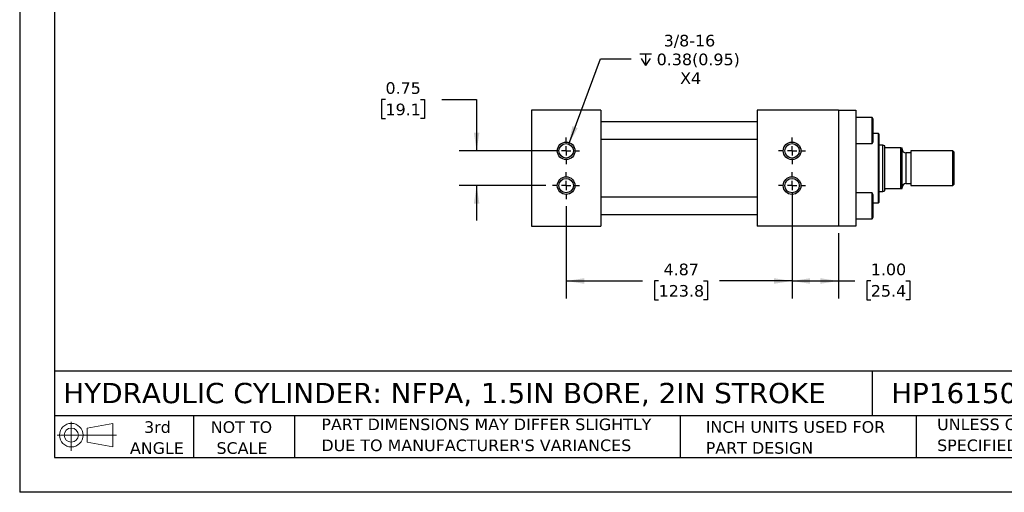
# Model space of a CAD drawing. Header units: inches. Extents: x 0 to 33, y 0 to 25.5.
# Tile 1 of 3: x 0 to 21.2, y 0 to 10.2. Entities that reach past the tile are written whole.
import ezdxf

# ---------------------------------------------------------------- set-up
doc = ezdxf.new("R2010")
doc.units = ezdxf.units.IN
doc.header["$LTSCALE"] = 3
doc.header["$MEASUREMENT"] = 0
doc.linetypes.add('SLD-Center', pattern=[0.75, 0.6, -0.05, 0.05, -0.05])
doc.linetypes.add('SLD-Solid', pattern=[0])
doc.layers.add('CENTER', color=40, linetype='SLD-Center')
doc.layers.add('SLD-DEFPOINTS', color=7, linetype='Continuous')
doc.layers.add('DIMENSIONS', color=140, linetype='SLD-Solid', lineweight=25)
doc.layers.add('TEXT', color=140, linetype='SLD-Solid', lineweight=25)
doc.styles.add('SLDTEXTSTYLE0', font='VERDANA.TTF')
doc.dimstyles.new('SLDDIMSTYLE0', dxfattribs={"dimtxt": 0.254883, "dimasz": 0.39, "dimexe": 0, "dimexo": 0.0625, "dimgap": 0.063721, "dimtad": 0, "dimtih": 1, "dimtoh": 1, "dimrnd": 1e-09, "dimzin": 4, "dimdsep": 46, "dimtxsty": 'SLDTEXTSTYLE0', "dimsah": 1, "dimcen": 0.09, "dimadec": 0, "dimazin": 1, "dimtfac": 1, "dimtofl": 0, "dimtmove": 0, "dimatfit": 3, "dimfxl": 0, "dimfrac": 2, "dimtolj": 1, "dimtzin": 12, "dimarcsym": 0})
doc.dimstyles.new('SLDDIMSTYLE1', dxfattribs={"dimtxt": 0.254883, "dimasz": 0.39, "dimexe": 0, "dimexo": 0.0625, "dimgap": 0.063721, "dimtad": 0, "dimtih": 1, "dimtoh": 1, "dimrnd": 1e-09, "dimzin": 12, "dimdsep": 46, "dimtxsty": 'SLDTEXTSTYLE0', "dimsah": 1, "dimcen": 0.09, "dimadec": 0, "dimazin": 3, "dimtfac": 1, "dimtofl": 0, "dimtmove": 0, "dimatfit": 3, "dimfxl": 0, "dimfrac": 2, "dimtolj": 1, "dimtzin": 12, "dimarcsym": 0})
doc.dimstyles.new('SLDDIMSTYLE3', dxfattribs={"dimtxt": 0.254883, "dimasz": 0.39, "dimexe": 0, "dimexo": 0.0625, "dimgap": 0.063721, "dimtad": 0, "dimtih": 1, "dimtoh": 1, "dimrnd": 1e-09, "dimdsep": 46, "dimtxsty": 'SLDTEXTSTYLE0', "dimsah": 1, "dimcen": 0.09, "dimadec": 0, "dimazin": 2, "dimtfac": 1, "dimtmove": 0, "dimatfit": 0, "dimfxl": 0, "dimfrac": 2, "dimtolj": 1, "dimtzin": 12, "dimarcsym": 0})
doc.dimstyles.new('SLDDIMSTYLE5', dxfattribs={"dimtxt": 0.254883, "dimasz": 0.39, "dimexe": 0, "dimexo": 0.0625, "dimgap": 0.063721, "dimtad": 0, "dimtih": 1, "dimtoh": 1, "dimrnd": 1e-09, "dimzin": 12, "dimdsep": 46, "dimtxsty": 'SLDTEXTSTYLE0', "dimsah": 1, "dimcen": 0, "dimadec": 0, "dimazin": 3, "dimtfac": 1, "dimtofl": 0, "dimtmove": 0, "dimatfit": 3, "dimfxl": 0, "dimfrac": 2, "dimtolj": 1, "dimtzin": 12, "dimarcsym": 0})

# ---------------------------------------------------------------- blocks, each defined once
blk = doc.blocks.new('Block11')
at = {"color": 7, "linetype": 'SLD-Solid', "lineweight": 18}
for p, q in [((0.306, 0.627), (0.306, 0)), ((0.647, 0.492), (1.202, 0.594)), ((0.647, 0.189), (0.647, 0.492)), ((1.202, 0.594), (1.202, 0.086)), ((0, 0.34), (1.284, 0.34)), ((0.647, 0.189), (1.202, 0.086))]:
    blk.add_line(p, q, dxfattribs=at)
for radius in [0.254, 0.152]:
    blk.add_circle((0.306, 0.34), radius, dxfattribs=at)
blk = doc.blocks.new('Block12')
at = {"layer": 'SLD-DEFPOINTS'}
blk.add_blockref('Block11', (0, 0), dxfattribs=at)
blk = doc.blocks.new('SW_NOTE_0_2')
at = {"layer": 'TEXT', "color": 0, "char_height": 0.25, "attachment_point": 1, "style": 'SLDTEXTSTYLE0'}
for s, insert in [('UNLESS OTHERWISE ', (0, 0.318)), ('SPECIFIED UNITS ARE:', (0, -0.134))]:
    blk.add_mtext(s, dxfattribs=dict(at, insert=insert))
blk = doc.blocks.new('SW_NOTE_0_3')
at = {"layer": 'TEXT', "color": 0, "char_height": 0.25, "attachment_point": 1, "style": 'SLDTEXTSTYLE0'}
for s, insert in [('PART DIMENSIONS MAY DIFFER SLIGHTLY ', (0, 0.318)), ("DUE TO MANUFACTURER'S VARIANCES", (0, -0.134))]:
    blk.add_mtext(s, dxfattribs=dict(at, insert=insert))
blk = doc.blocks.new('SW_NOTE_0_4')
at = {"layer": 'TEXT', "color": 0, "char_height": 0.25, "attachment_point": 2, "style": 'SLDTEXTSTYLE0'}
for s, insert in [('NOT TO', (0.621, 0.318)), ('SCALE', (0.632, -0.134))]:
    blk.add_mtext(s, dxfattribs=dict(at, insert=insert))
blk = doc.blocks.new('SW_NOTE_0_5')
at = {"layer": 'TEXT', "color": 0, "char_height": 0.25, "attachment_point": 2, "style": 'SLDTEXTSTYLE0'}
for s, insert in [('3rd', (0.273, 0.318)), ('ANGLE', (0.262, -0.134))]:
    blk.add_mtext(s, dxfattribs=dict(at, insert=insert))
blk = doc.blocks.new('SW_NOTE_0_6')
at = {"layer": 'TEXT', "color": 0, "char_height": 0.25, "attachment_point": 1, "style": 'SLDTEXTSTYLE0'}
for s, insert in [('INCH UNITS USED FOR ', (0, 0.318)), ('PART DESIGN', (0, -0.134))]:
    blk.add_mtext(s, dxfattribs=dict(at, insert=insert))
blk = doc.blocks.new('_D_18')
at = {"layer": 'DIMENSIONS'}
for p, q in [((7.893, 8.466), (7.807, 8.466)), ((7.807, 8.466), (7.807, 8.061)), ((8.65, 8.466), (8.736, 8.466)), ((8.736, 8.466), (8.736, 8.061)), ((9.11, 8.466), (9.86, 8.466)), ((9.86, 8.466), (9.86, 7.361)), ((7.807, 8.061), (7.893, 8.061)), ((8.736, 8.061), (8.65, 8.061)), ((11.641, 7.361), (9.485, 7.361)), ((11.351, 6.611), (9.485, 6.611)), ((9.86, 6.611), (9.86, 5.861))]:
    blk.add_line(p, q, dxfattribs=at)
for points in [[(9.86, 7.361), (9.92, 7.751), (9.8, 7.751)], [(9.86, 6.611), (9.8, 6.221), (9.92, 6.221)]]:
    blk.add_solid(points, dxfattribs=at)
at = {"layer": 'DIMENSIONS', "char_height": 0.25, "attachment_point": 1, "style": 'SLDTEXTSTYLE0'}
for s, insert in [('0.75', (7.893, 8.84)), ('19.1', (7.893, 8.378))]:
    blk.add_mtext(s, dxfattribs=dict(at, insert=insert))
blk = doc.blocks.new('_D_19')
at = {"layer": 'DIMENSIONS'}
for p, q in [((16.666, 6.461), (16.666, 4.18)), ((11.791, 6.171), (11.791, 4.18)), ((11.791, 4.555), (13.441, 4.555)), ((13.787, 4.555), (13.701, 4.555)), ((13.701, 4.555), (13.701, 4.15)), ((14.756, 4.555), (14.842, 4.555)), ((14.842, 4.555), (14.842, 4.15)), ((16.666, 4.555), (15.101, 4.555)), ((13.701, 4.15), (13.787, 4.15)), ((14.842, 4.15), (14.756, 4.15))]:
    blk.add_line(p, q, dxfattribs=at)
for points in [[(11.791, 4.555), (12.181, 4.495), (12.181, 4.615)], [(16.666, 4.555), (16.276, 4.615), (16.276, 4.495)]]:
    blk.add_solid(points, dxfattribs=at)
at = {"layer": 'DIMENSIONS', "char_height": 0.25, "attachment_point": 1, "style": 'SLDTEXTSTYLE0'}
for s, insert in [('4.87', (13.893, 4.93)), ('123.8', (13.787, 4.468))]:
    blk.add_mtext(s, dxfattribs=dict(at, insert=insert))
blk = doc.blocks.new('_D_20')
at = {"layer": 'DIMENSIONS'}
for p, q in [((16.666, 6.171), (16.666, 4.18)), ((17.666, 5.586), (17.666, 4.18)), ((16.666, 4.555), (17.666, 4.555)), ((17.666, 4.555), (18.019, 4.555)), ((18.365, 4.555), (18.279, 4.555)), ((18.279, 4.555), (18.279, 4.15)), ((19.122, 4.555), (19.208, 4.555)), ((19.208, 4.555), (19.208, 4.15)), ((18.279, 4.15), (18.365, 4.15)), ((19.208, 4.15), (19.122, 4.15))]:
    blk.add_line(p, q, dxfattribs=at)
for points in [[(16.666, 4.555), (17.056, 4.495), (17.056, 4.615)], [(17.666, 4.555), (17.276, 4.615), (17.276, 4.495)]]:
    blk.add_solid(points, dxfattribs=at)
at = {"layer": 'DIMENSIONS', "char_height": 0.25, "attachment_point": 1, "style": 'SLDTEXTSTYLE0'}
for s, insert in [('1.00', (18.365, 4.93)), ('25.4', (18.365, 4.468))]:
    blk.add_mtext(s, dxfattribs=dict(at, insert=insert))
blk = doc.blocks.new('SW_SYMBOL_HOLE_DEPTH')
at = {"layer": 'DIMENSIONS', "color": 0}
for p, q in [((0, 103.3), (94.5, 103.3)), ((47.2, 103.3), (47.2, 8.9)), ((11.8, 65.6), (47.2, 8.9)), ((82.7, 65.6), (47.2, 8.9))]:
    blk.add_line(p, q, dxfattribs=at)
blk = doc.blocks.new('_D_21')
at = {"layer": 'DIMENSIONS'}
for p, q in [((11.846, 7.508), (12.536, 9.342)), ((12.536, 9.342), (13.193, 9.342))]:
    blk.add_line(p, q, dxfattribs=at)
blk.add_solid([(11.846, 7.508), (12.04, 7.851), (11.927, 7.894)], dxfattribs=at)
at = {"layer": 'DIMENSIONS', "xscale": 0.002688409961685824, "yscale": 0.002688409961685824, "zscale": 0.002688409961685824}
blk.add_blockref('SW_SYMBOL_HOLE_DEPTH', (13.38, 9.173), dxfattribs=at)
at = {"layer": 'DIMENSIONS', "char_height": 0.25, "attachment_point": 1, "style": 'SLDTEXTSTYLE0'}
for s, insert in [('3/8-16', (13.896, 9.862)), ('0.38(0.95)', (13.745, 9.457)), ('X4', (14.251, 9.052))]:
    blk.add_mtext(s, dxfattribs=dict(at, insert=insert))
blk = doc.blocks.new('SW_CENTERMARKSYMBOL_6')
at = {"layer": 'CENTER', "color": 0}
for p, q in [((0, 0.2), (0, 0.29)), ((-0.2, 0), (-0.29, 0)), ((0, 0), (-0.1, 0)), ((0, 0), (0, 0.1)), ((0, 0), (0, -0.1)), ((0, 0), (0.1, 0)), ((0.2, 0), (0.29, 0)), ((0, -0.2), (0, -0.29))]:
    blk.add_line(p, q, dxfattribs=at)
blk = doc.blocks.new('SW_CENTERMARKSYMBOL_7')
at = {"layer": 'CENTER', "color": 0}
for p, q in [((0, 0.2), (0, 0.2905)), ((-0.2, 0), (-0.2905, 0)), ((0, 0), (-0.1, 0)), ((0, 0), (0, 0.1)), ((0, 0), (0, -0.1)), ((0, 0), (0.1, 0)), ((0.2, 0), (0.2905, 0)), ((0, -0.2), (0, -0.2905))]:
    blk.add_line(p, q, dxfattribs=at)
blk = doc.blocks.new('SW_CENTERMARKSYMBOL_8')
at = {"layer": 'CENTER', "color": 0}
for p, q in [((0, 0.2), (0, 0.29)), ((-0.2, 0), (-0.29, 0)), ((0, 0), (-0.1, 0)), ((0, 0), (0, 0.1)), ((0, 0), (0, -0.1)), ((0, 0), (0.1, 0)), ((0.2, 0), (0.29, 0)), ((0, -0.2), (0, -0.29))]:
    blk.add_line(p, q, dxfattribs=at)
blk = doc.blocks.new('SW_CENTERMARKSYMBOL_9')
at = {"layer": 'CENTER', "color": 0}
for p, q in [((0, 0.2), (0, 0.2905)), ((-0.2, 0), (-0.2905, 0)), ((0, 0), (-0.1, 0)), ((0, 0), (0, 0.1)), ((0, 0), (0, -0.1)), ((0, 0), (0.1, 0)), ((0.2, 0), (0.2905, 0)), ((0, -0.2), (0, -0.2905))]:
    blk.add_line(p, q, dxfattribs=at)

msp = doc.modelspace()

# ---------------------------------------------------------------- linework, layer by layer
at = {"color": 7, "linetype": 'SLD-Solid'}
for p in [(0, 25.5), (33, 0)]:
    msp.add_line(p, (0, 0), dxfattribs=at)
for p, q in [((11.041, 8.236), (11.041, 5.736)), ((12.541, 8.236), (11.041, 8.236)), ((12.541, 8.236), (12.541, 5.736)), ((15.916, 8.236), (15.916, 5.736)), ((17.666, 8.236), (15.916, 8.236)), ((17.666, 8.236), (17.666, 5.736)), ((17.666, 8.236), (18.041, 8.236)), ((18.041, 8.236), (18.041, 5.736)), ((18.393, 8.08), (18.041, 8.08)), ((18.416, 8.04), (18.393, 8.08)), ((18.393, 7.518), (18.393, 8.08)), ((15.916, 7.986), (12.541, 7.986)), ((18.416, 7.558), (18.416, 8.04)), ((18.528, 7.736), (18.416, 7.736)), ((18.548, 7.716), (18.528, 7.736)), ((18.528, 6.986), (18.528, 7.736)), ((18.548, 6.257), (18.548, 7.716)), ((12.541, 7.611), (15.916, 7.611)), ((18.041, 7.518), (18.393, 7.518)), ((18.393, 7.518), (18.416, 7.558)), ((18.622, 7.486), (18.548, 7.486)), ((18.666, 7.47), (18.622, 7.486)), ((18.622, 6.486), (18.622, 7.486)), ((18.666, 7.455), (18.666, 7.47)), ((18.666, 6.518), (18.666, 7.455)), ((19.01, 7.424), (18.697, 7.424)), ((19.01, 6.549), (19.01, 7.424)), ((19.041, 6.549), (19.041, 7.424)), ((19.229, 7.318), (19.121, 7.318)), ((19.121, 7.318), (19.121, 6.654)), ((20.135, 7.361), (19.229, 7.361)), ((19.229, 7.361), (19.229, 6.611)), ((20.166, 7.33), (20.135, 7.361)), ((20.135, 6.611), (20.135, 7.361)), ((20.166, 6.643), (20.166, 7.33)), ((18.528, 6.237), (18.528, 6.986)), ((19.121, 6.654), (19.229, 6.654)), ((19.229, 6.611), (20.135, 6.611)), ((20.135, 6.611), (20.166, 6.643)), ((18.393, 6.455), (18.041, 6.455)), ((18.416, 6.415), (18.393, 6.455)), ((18.393, 5.893), (18.393, 6.455)), ((18.416, 6.174), (18.416, 6.415)), ((18.548, 6.486), (18.622, 6.486)), ((18.622, 6.486), (18.666, 6.502)), ((18.666, 6.502), (18.666, 6.518)), ((18.697, 6.549), (19.01, 6.549)), ((15.916, 6.361), (12.541, 6.361)), ((18.416, 6.237), (18.528, 6.237)), ((18.416, 5.933), (18.416, 6.174)), ((18.528, 6.237), (18.548, 6.257)), ((12.541, 5.986), (15.916, 5.986)), ((18.041, 5.893), (18.393, 5.893)), ((18.393, 5.893), (18.416, 5.933)), ((11.041, 5.736), (12.541, 5.736)), ((17.666, 5.736), (15.916, 5.736)), ((18.041, 5.736), (17.666, 5.736))]:
    msp.add_line(p, q)
for centre, radius in [((11.791, 7.361), 0.19), ((11.791, 7.361), 0.156), ((16.666, 7.361), 0.19), ((16.666, 7.361), 0.156), ((11.791, 6.611), 0.19), ((16.666, 6.611), 0.19), ((11.791, 6.611), 0.156), ((16.666, 6.611), 0.156)]:
    msp.add_circle(centre, radius)
for centre, start, end in [((19.121, 7.398), 180, 270), ((19.121, 6.574), 90, 180)]:
    msp.add_arc(centre, 0.08, start, end)
for points, knots in [([(18.697, 7.424), (18.693, 7.424), (18.689, 7.425), (18.683, 7.427), (18.68, 7.429), (18.674, 7.433), (18.672, 7.437), (18.668, 7.443), (18.667, 7.445), (18.666, 7.451), (18.666, 7.453), (18.666, 7.455)], [0, 0, 0, 0, 0.125, 0.125, 0.25, 0.25, 0.5, 0.5, 0.75, 0.75, 1, 1, 1, 1]), ([(18.666, 6.518), (18.666, 6.52), (18.666, 6.522), (18.667, 6.527), (18.668, 6.53), (18.672, 6.536), (18.674, 6.539), (18.68, 6.544), (18.682, 6.545), (18.689, 6.548), (18.693, 6.549), (18.697, 6.549)], [0, 0, 0, 0, 0.25, 0.25, 0.5, 0.5, 0.75, 0.75, 0.875, 0.875, 1, 1, 1, 1])]:
    msp.add_open_spline(points, degree=3, knots=knots)
for points in [[(19.01, 7.424), (19.022, 7.424), (19.033, 7.424), (19.041, 7.424)], [(19.01, 6.549), (19.022, 6.549), (19.033, 6.549), (19.041, 6.549)]]:
    msp.add_open_spline(points, degree=3)
at = {"layer": 'TEXT'}
for p, q in [((0.75, 24.75), (0.75, 0.75)), ((32.25, 2.613), (0.75, 2.613)), ((18.397, 2.613), (18.397, 1.65)), ((32.25, 1.65), (0.75, 1.65)), ((3.75, 1.65), (3.75, 0.75)), ((5.931, 1.65), (5.931, 0.75)), ((14.25, 1.65), (14.25, 0.75)), ((19.344, 1.65), (19.344, 0.75)), ((0.75, 0.75), (32.25, 0.75))]:
    msp.add_line(p, q, dxfattribs=at)

# ---------------------------------------------------------------- block references
at = {"layer": 'CENTER'}
for name, p in [('SW_CENTERMARKSYMBOL_6', (11.791, 7.361)), ('SW_CENTERMARKSYMBOL_9', (16.666, 7.361)), ('SW_CENTERMARKSYMBOL_7', (11.791, 6.611)), ('SW_CENTERMARKSYMBOL_8', (16.666, 6.611))]:
    msp.add_blockref(name, p, dxfattribs=at)
at = {"layer": 'SLD-DEFPOINTS'}
msp.add_blockref('Block12', (0.808, 0.892), dxfattribs=at)
at = {"layer": 'TEXT'}
for name, p in [('SW_NOTE_0_5', (2.699, 1.213)), ('SW_NOTE_0_4', (4.164, 1.213)), ('SW_NOTE_0_3', (6.51, 1.272)), ('SW_NOTE_0_6', (14.803, 1.216)), ('SW_NOTE_0_2', (19.796, 1.272))]:
    msp.add_blockref(name, p, dxfattribs=at)

# ---------------------------------------------------------------- texts
at = {"layer": 'TEXT', "char_height": 0.4375, "attachment_point": 1, "style": 'SLDTEXTSTYLE0'}
for s, insert in [('HYDRAULIC CYLINDER: NFPA, 1.5IN BORE, 2IN STROKE', (0.941, 2.359)), ('HP16150B2S', (18.804, 2.359))]:
    msp.add_mtext(s, dxfattribs=dict(at, insert=insert))

# ---------------------------------------------------------------- dimensions: what is measured, and where the dimension line sits
at = {"layer": 'DIMENSIONS'}
dim = msp.add_diameter_dim_2p(p1=(11.736, 7.215), p2=(11.846, 7.508), text='3/8-16\\P{\\fGDT;x}0.38(0.95)\\PX4', dimstyle='SLDDIMSTYLE5', override={"dimpost": '<>'}, dxfattribs=at)
dim.commit()
dim.dimension.update_dxf_attribs({"geometry": '_D_21', "text_midpoint": (14.471, 9.342), "dimtype": 163})
dim = msp.add_linear_dim(base=(9.86, 6.611), p1=(11.791, 7.361), p2=(11.501, 6.611), angle=90, dimstyle='SLDDIMSTYLE3', dxfattribs=at)
dim.commit()
dim.dimension.update_dxf_attribs({"geometry": '_D_18', "text_midpoint": (9.86, 8.466), "dimtype": 160})
for base, p1, p2, dimstyle, picture, middle in [((16.6658, 4.5552), (11.7911, 6.3208), (16.6658, 6.6113), 'SLDDIMSTYLE1', '_D_19', (14.2712, 4.5552)), ((17.666, 4.555), (16.666, 6.321), (17.666, 5.736), 'SLDDIMSTYLE0', '_D_20', (18.744, 4.555))]:
    dim = msp.add_linear_dim(base=base, p1=p1, p2=p2, dimstyle=dimstyle, dxfattribs=at)
    dim.commit()
    dim.dimension.update_dxf_attribs({"geometry": picture, "text_midpoint": middle, "dimtype": 160})

doc.saveas('drawing.dxf')
